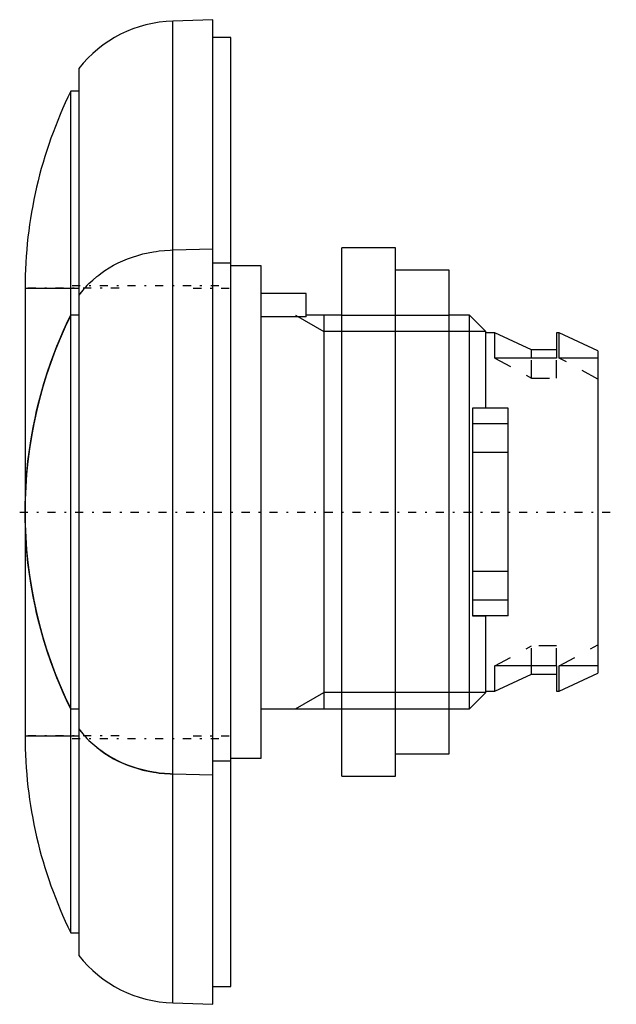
# Model space of a CAD drawing. Extents: x -32.3 to 1, y -27.5 to 27.5.
import ezdxf

# ---------------------------------------------------------------- set-up
doc = ezdxf.new("R2010")
doc.units = 0
doc.linetypes.add('CENTER', pattern=[1.5, 0.45, -0.5, 0.05, -0.5])
doc.linetypes.add('DASHED', pattern=[2, 1, -1])
for name, color, linetype in [('AM_0', 7, 'CONTINUOUS'), ('AM_10', 7, 'CONTINUOUS'), ('AM_3', 7, 'DASHED'), ('AM_7', 7, 'CENTER')]:
    doc.layers.add(name, color=color, linetype=linetype)

msp = doc.modelspace()

# ---------------------------------------------------------------- linework, layer by layer
at = {"layer": 'AM_0', "color": 7, "linetype": 'CONTINUOUS'}
for p, q in [((-21.5, 27.5), (-23.738, 27.422)), ((-23.738, -27.422), (-23.738, 27.422)), ((-21.5, -27.5), (-21.5, 27.5)), ((-20.5, 26.5), (-21.5, 26.5)), ((-20.5, -26.5), (-20.5, 26.5)), ((-29, 24.772), (-29, -24.772)), ((-29, 23.5), (-29.449, 23.5)), ((-29.449, -23.5), (-29.449, 23.5)), ((-23.738, 14.638), (-21.5, 14.707)), ((-11.3, 14.75), (-14.3, 14.75)), ((-14.3, -14.75), (-14.3, 14.75)), ((-11.3, -14.75), (-11.3, 14.75)), ((-21.5, 13.927), (-20.5, 13.927)), ((-18.8, 13.75), (-20.5, 13.75)), ((-18.8, -13.75), (-18.8, 13.75)), ((-8.3, 13.5), (-11.3, 13.5)), ((-8.3, -13.5), (-8.3, 13.5)), ((-31.999, 12.5), (-31.999, -12.5)), ((-31.999, 12.5), (-29, 12.5)), ((-16.3, 12.2), (-18.8, 12.2)), ((-16.3, 10.897), (-16.3, 12.2)), ((-29, 11), (-29.449, 11)), ((-14.3, 11), (-16.3, 11)), ((-7.17, 11), (-8.3, 11)), ((-6.25, 10.08), (-7.17, 11)), ((-7.17, -11), (-7.17, 11)), ((-16.3, 10.897), (-18.8, 10.897)), ((-6.25, 5.8), (-6.25, 10.08)), ((-5.749, 10), (-6.25, 10)), ((-3.699, 9.05), (-5.749, 10)), ((-5.749, 8.602), (-5.749, 10)), ((-2.149, 10), (-2.299, 10)), ((-2.299, 10), (-2.299, 8.602)), ((0, 9), (-2.149, 10)), ((-2.149, 8.602), (-2.149, 10)), ((-2.299, 9.05), (-3.699, 9.05)), ((-3.699, 8.602), (-3.699, 9.05)), ((0, 9), (0, -9)), ((-2.299, 8.602), (-5.749, 8.602)), ((0, 8.602), (-2.149, 8.602)), ((-7, 5.8), (-7, -5.8)), ((-5, 5.8), (-7, 5.8)), ((-5, -5.8), (-5, 5.8)), ((-5, 4.921), (-7, 4.921)), ((-5, 3.317), (-7, 3.317)), ((-5, -3.317), (-7, -3.317)), ((-5, -4.921), (-7, -4.921)), ((-5, -5.8), (-7, -5.8)), ((-6.25, -10.08), (-6.25, -5.8)), ((-5.749, -10), (-5.749, -8.602)), ((-2.299, -8.602), (-5.749, -8.602)), ((-3.699, -9.05), (-3.699, -8.602)), ((-2.299, -8.602), (-2.299, -10)), ((-2.149, -10), (-2.149, -8.602)), ((0, -8.602), (-2.149, -8.602)), ((-5.749, -10), (-3.699, -9.05)), ((-3.699, -9.05), (-2.299, -9.05)), ((-2.149, -10), (0, -9)), ((-7.17, -11), (-6.25, -10.08)), ((-6.25, -10), (-5.749, -10)), ((-2.299, -10), (-2.149, -10)), ((-29.449, -11), (-29, -11)), ((-18.8, -11), (-14.3, -11)), ((-8.3, -11), (-7.17, -11)), ((-31.999, -12.5), (-29, -12.5)), ((-20.5, -13.75), (-18.8, -13.75)), ((-11.3, -13.5), (-8.3, -13.5)), ((-20.5, -13.927), (-21.5, -13.927)), ((-21.5, -14.707), (-23.738, -14.638)), ((-14.3, -14.75), (-11.3, -14.75)), ((-29.449, -23.5), (-29, -23.5)), ((-21.5, -26.5), (-20.5, -26.5)), ((-23.738, -27.422), (-21.5, -27.5))]:
    msp.add_line(p, q, dxfattribs=at)
for points in [[(-28.541, 12.65), (-28.436, 12.756), (-28.221, 12.959), (-27.998, 13.148), (-27.884, 13.238), (-27.769, 13.325), (-27.534, 13.488), (-27.295, 13.64), (-27.05, 13.779), (-26.798, 13.91), (-26.537, 14.03), (-26.403, 14.087), (-26.268, 14.141), (-25.991, 14.242), (-25.707, 14.332), (-25.415, 14.412), (-25.118, 14.48), (-24.817, 14.536), (-24.665, 14.56), (-24.512, 14.58), (-24.205, 14.612), (-23.894, 14.632), (-23.738, 14.638)], [(-23.738, -14.638), (-23.895, -14.632), (-24.206, -14.612), (-24.515, -14.58), (-24.668, -14.559), (-24.821, -14.536), (-25.122, -14.479), (-25.419, -14.411), (-25.712, -14.331), (-25.998, -14.24), (-26.276, -14.138), (-26.412, -14.083), (-26.546, -14.026), (-26.807, -13.905), (-27.059, -13.774), (-27.302, -13.635), (-27.536, -13.487), (-27.761, -13.331), (-27.871, -13.248), (-27.982, -13.161), (-28.206, -12.972), (-28.43, -12.763), (-28.541, -12.65)]]:
    msp.add_lwpolyline(points, dxfattribs=at)
for centre, radius, start, end in [((-23.554, 20.507), 6.917, 91.5263, 141.9399), ((-6.999, 12.5), 25, 153.8961, 180), ((-23.554, 7.857), 6.917, 136.1409, 141.9399), ((-6.999, 0), 25, 153.8961, 206.1039), ((-6.999, -12.5), 25, 180, 206.1039), ((-23.554, -7.857), 6.917, 218.0601, 223.8591), ((-23.554, -20.507), 6.917, 218.0601, 268.4737)]:
    msp.add_arc(centre, radius, start, end, dxfattribs=at)
at = {"layer": 'AM_10', "color": 7, "linetype": 'CONTINUOUS'}
for p, q in [((-16.893, 11), (-15.3, 10.08)), ((-15.3, 11), (-15.3, -11)), ((-14.3, 11), (-8.3, 11)), ((-6.25, 10.08), (-15.3, 10.08)), ((-16.893, -11), (-15.3, -10.08)), ((-6.25, -10.08), (-15.3, -10.08)), ((-14.3, -11), (-8.3, -11))]:
    msp.add_line(p, q, dxfattribs=at)
at = {"layer": 'AM_3', "color": 6, "linetype": 'DASHED'}
for p, q in [((-5.749, 8.602), (-3.699, 7.476)), ((-3.699, 7.476), (-3.699, 8.602)), ((-2.299, 7.476), (-2.299, 8.602)), ((0, 7.416), (-2.149, 8.602)), ((-3.699, 7.476), (-2.299, 7.476)), ((-6.25, 5.8), (-7, 5.8)), ((-7, -5.8), (-6.25, -5.8)), ((-5.749, -8.602), (-3.699, -7.476)), ((-3.699, -8.602), (-3.699, -7.476)), ((-2.299, -7.476), (-3.699, -7.476)), ((-2.299, -8.602), (-2.299, -7.476)), ((-2.149, -8.602), (0, -7.416))]:
    msp.add_line(p, q, dxfattribs=at)
for points in [[(-28.541, 12.65), (-28.619, 12.567), (-28.774, 12.393), (-28.926, 12.207), (-29, 12.109)], [(-31.999, 0), (-31.997, 0.316), (-31.981, 0.949), (-31.949, 1.581), (-31.927, 1.897), (-31.901, 2.212), (-31.837, 2.841), (-31.757, 3.469), (-31.661, 4.095), (-31.55, 4.717), (-31.423, 5.337), (-31.353, 5.646), (-31.28, 5.954), (-31.121, 6.566), (-30.947, 7.175), (-30.758, 7.778), (-30.554, 8.377), (-30.334, 8.971), (-30.219, 9.265), (-30.1, 9.558), (-29.85, 10.14), (-29.586, 10.715), (-29.449, 11)], [(-29.449, -11), (-29.586, -10.715), (-29.85, -10.14), (-30.1, -9.558), (-30.219, -9.265), (-30.334, -8.971), (-30.554, -8.377), (-30.758, -7.778), (-30.947, -7.175), (-31.121, -6.566), (-31.28, -5.954), (-31.353, -5.646), (-31.423, -5.337), (-31.55, -4.717), (-31.661, -4.095), (-31.757, -3.469), (-31.837, -2.841), (-31.901, -2.212), (-31.927, -1.897), (-31.949, -1.581), (-31.981, -0.949), (-31.997, -0.316), (-31.999, 0)], [(-29, -12.109), (-28.927, -12.205), (-28.777, -12.389), (-28.621, -12.565), (-28.541, -12.65)], [(-28.541, -12.65), (-28.436, -12.756), (-28.221, -12.959), (-27.998, -13.148), (-27.884, -13.238), (-27.769, -13.325), (-27.534, -13.488), (-27.295, -13.64), (-27.05, -13.779), (-26.798, -13.91), (-26.537, -14.03), (-26.403, -14.087), (-26.268, -14.141), (-25.991, -14.242), (-25.707, -14.332), (-25.415, -14.412), (-25.118, -14.48), (-24.817, -14.536), (-24.665, -14.56), (-24.512, -14.58), (-24.205, -14.612), (-23.894, -14.632), (-23.738, -14.638)]]:
    msp.add_lwpolyline(points, dxfattribs=at)
at = {"layer": 'AM_7', "color": 4, "linetype": 'CENTER'}
for p, q in [((-29.375, 12.65), (-21.125, 12.65)), ((-26.749, 12.5), (-32.249, 12.5)), ((-22.6, 12.5), (-20.4, 12.5)), ((-32.299, 0), (1.035, 0)), ((-26.749, -12.5), (-32.249, -12.5)), ((-29.375, -12.65), (-21.125, -12.65)), ((-22.6, -12.5), (-20.4, -12.5))]:
    msp.add_line(p, q, dxfattribs=at)

doc.saveas('drawing.dxf')
